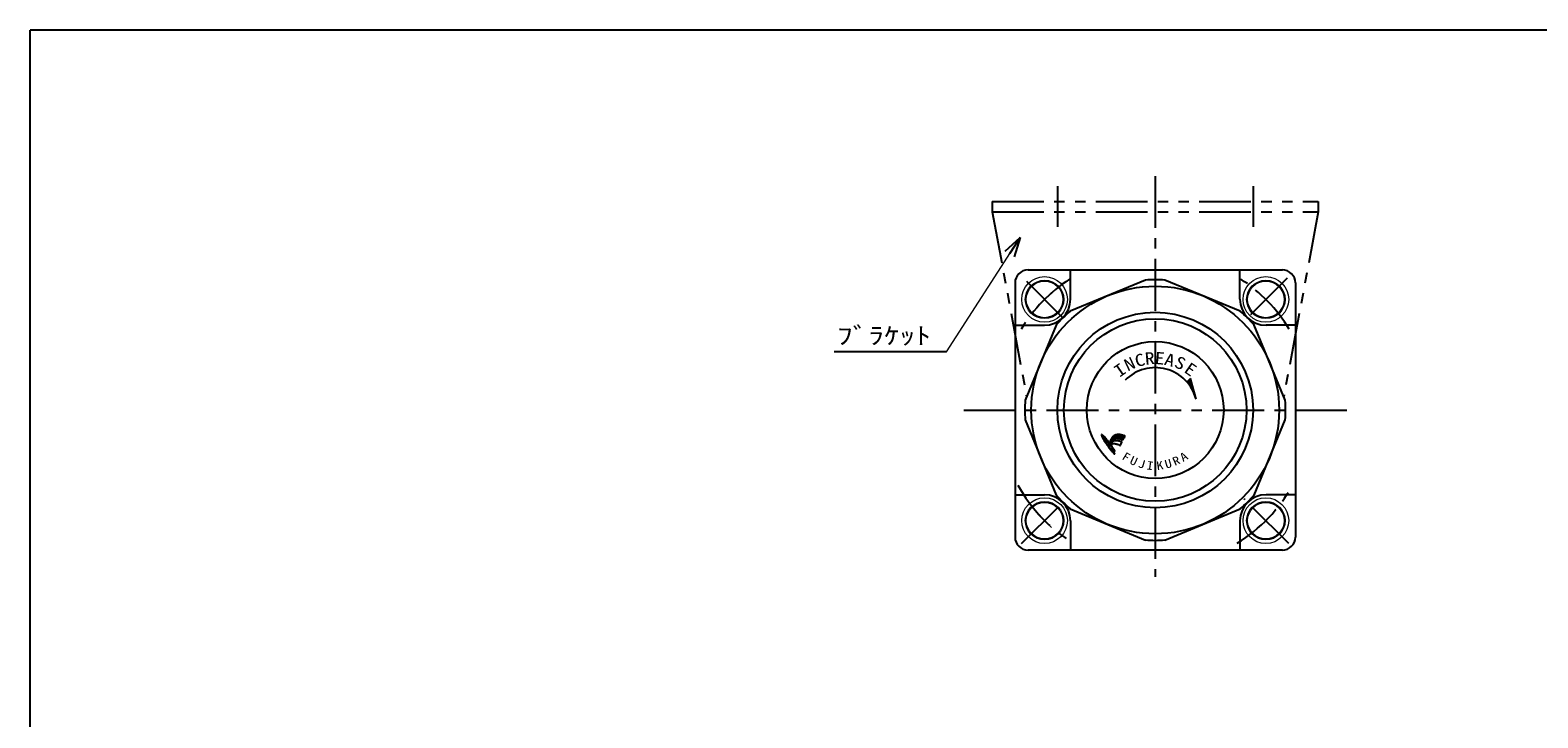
# Model space of a CAD drawing. Header units: millimetres. Extents: x -190 to 204, y -140 to 142.
# Tile 2 of 3: x -190 to 41, y 36 to 142. Entities that reach past the tile are written whole.
import ezdxf
from ezdxf.enums import TextEntityAlignment as Align

# ---------------------------------------------------------------- set-up
doc = ezdxf.new("R2010")
doc.units = ezdxf.units.MM
doc.header["$LTSCALE"] = 0.25
doc.linetypes.add('CENTER', pattern=[50.8, 31.75, -6.35, 6.35, -6.35])
doc.linetypes.add('PHANTOM', pattern=[63.5, 31.75, -6.35, 6.35, -6.35, 6.35, -6.35])
doc.layers.add('Layer0014', color=7, linetype='Continuous')
doc.layers.add('ZUWAKU', color=7, linetype='Continuous')
doc.styles.add('FdaStyle0', font='txt.shx', dxfattribs={"width": 0.8, "bigfont": 'bigfont'})
doc.styles.add('FdaStyle1', font='ＭＳ ゴシック', dxfattribs={"width": 0.616})

# ---------------------------------------------------------------- blocks, each defined once
blk = doc.blocks.new('DC_GROUP_RP2・NR-0.5-1_2')
at = {"color": 4, "linetype": 'Continuous', "lineweight": 25}
blk.add_line((-22.51, 79.35), (-22.6, 79.37), dxfattribs=at)
for centre, radius, start, end in [((-22.27, 77.65), 2.25, 154.1596, 156.5211), ((-20.1, 76.5), 4.7, 151.9983, 153.0993), ((-21.51, 77.34), 3.06, 151.7036, 153.3939), ((-23.03, 78.12), 1.35, 146.3137, 150.2603), ((-20.43, 76.48), 4.43, 145.7977, 147.2876), ((-23.74, 78.72), 0.428, 137.9478, 145.4483), ((-19.64, 75.35), 5.74, 139.6104, 140.4429), ((-23.35, 78.51), 0.863, 133.8815, 139.3431), ((-23.55, 78.71), 0.579, 126.6419, 133.6018), ((-30.28, 88.03), 10.92, 305.802, 306.198), ((-23.16, 78.37), 1.09, 123.5906, 128.4094), ((-23.37, 78.64), 0.747, 113.6113, 121.5603), ((-23.13, 78.15), 1.29, 109.8131, 114.4884), ((-23.16, 78.17), 1.26, 105.6944, 109.3068), ((-23.36, 78.92), 0.485, 101.7235, 106.5255), ((-23.12, 77.9), 1.54, 99.1241, 102.6775), ((-23.16, 78.07), 1.36, 93.8559, 98.561), ((-23.16, 78.09), 1.35, 90.2765, 94.1452), ((-23.17, 77.68), 1.75, 87.3084, 89.7512), ((-23.45, 69.8), 9.64, 87.3301, 87.8618), ((-23.05, 78.27), 1.16, 84.1175, 87.6106), ((-23.47, 74.82), 4.64, 82.4113, 83.3245), ((-23.59, 73.2), 6.25, 82.4618, 83.2741), ((-22.97, 77.96), 1.46, 78.7109, 82.0424), ((-23.86, 73.57), 5.93, 77.6612, 78.5158), ((-23.37, 75.28), 4.16, 76.5305, 78.1041), ((-24.18, 71.93), 7.61, 75.3044, 76.4448), ((-23.54, 74.39), 5.06, 74.0939, 75.2655)]:
    blk.add_arc(centre, radius, start, end, dxfattribs=at)
blk = doc.blocks.new('DC_GROUP_RP2・NR-0.5-1_3')
at = {"color": 4, "linetype": 'Continuous', "lineweight": 25}
blk.add_line((-24.39, 78.42), (-24.49, 78.23), dxfattribs=at)
for centre, radius, start, end in [((-19.02, 75.55), 6.08, 155.7385, 157.3306), ((-17.04, 74.58), 8.29, 153.8872, 155.2023), ((-3.37, 68.2), 23.37, 153.7299, 154.0739)]:
    blk.add_arc(centre, radius, start, end, dxfattribs=at)
blk = doc.blocks.new('DC_GROUP_RP2・NR-0.5-1_4')
at = {"color": 4, "linetype": 'Continuous', "lineweight": 25}
for centre, radius, start, end in [((-23.65, 78.28), 0.451, 115.6669, 136.3331), ((-23.25, 77.61), 1.23, 106.453, 118.6432), ((-23.39, 77.88), 0.935, 87.9667, 103.3335), ((-23.34, 77.1), 1.71, 82.9246, 90.3904), ((-23.78, 73.98), 4.86, 78.9614, 82.3102), ((-23.48, 75.33), 3.48, 76.1085, 79.5651), ((-24.75, 70.46), 8.51, 74.2397, 75.6821), ((-17.65, 74.24), 7.73, 150.2166, 151.9818), ((-22.04, 76.78), 2.66, 143.5786, 150.7996), ((-22.47, 77.05), 2.15, 134.1532, 142.386)]:
    blk.add_arc(centre, radius, start, end, dxfattribs=at)
blk = doc.blocks.new('DC_GROUP_RP2・NR-0.5-1_5')
at = {"color": 4, "linetype": 'Continuous', "lineweight": 25}
for centre, radius, start, end in [((-22.42, 78.7), 0.0529, 252.8981, 295.1278), ((-22.68, 79.08), 0.514, 303.2931, 308.7069), ((-22.37, 78.71), 0.0276, 285.4206, 1.2643), ((-53, 92.35), 33.56, 336.0229, 336.3317), ((1.47, 68.22), 26.01, 155.4396, 155.8221), ((-14.33, 75.56), 8.6, 155.419, 156.1641), ((-22.21, 79.13), 0.143, 52.5201, 66.2857), ((-22.78, 79.46), 0.712, 332.7063, 339.2217), ((-22.14, 79.22), 0.0258, 332.3209, 49.311)]:
    blk.add_arc(centre, radius, start, end, dxfattribs=at)
blk = doc.blocks.new('DC_GROUP_RP2・NR-0.5-1_6')
at = {"color": 4, "linetype": 'Continuous', "lineweight": 25}
for centre, radius, start, end in [((-23.48, 77.44), 1.06, 101.4115, 111.7469), ((-23.52, 77.23), 1.26, 88.7756, 97.5488), ((-23.43, 76.94), 1.55, 84.5826, 92.4321), ((-23.6, 76.29), 2.22, 75.5586, 81.7984), ((-28.44, 54.94), 24.11, 76.5307, 77.0586), ((-27.05, 61.32), 17.58, 75.2581, 76.0873)]:
    blk.add_arc(centre, radius, start, end, dxfattribs=at)
blk = doc.blocks.new('DC_GROUP_RP2・NR-0.5-1_7')
at = {"color": 4, "linetype": 'Continuous', "lineweight": 25}
for centre, radius, start, end in [((-19.61, 74.77), 5.74, 146.4952, 148.654), ((-22.96, 76.98), 1.73, 140.1478, 146.2166), ((-23.01, 77.02), 1.66, 133.9103, 140.1366), ((-23.39, 77.43), 1.11, 124.9045, 134.3384), ((-23.17, 77.04), 1.55, 116.7491, 123.3108)]:
    blk.add_arc(centre, radius, start, end, dxfattribs=at)
blk = doc.blocks.new('DC_GROUP_RP2・NR-0.5-1_8')
at = {"color": 4, "linetype": 'Continuous', "lineweight": 25}
for centre, radius, start, end in [((-23.72, 77.17), 0.882, 125.0997, 135.311), ((-23.9, 77.38), 0.609, 106.7194, 123.1077), ((-23.82, 77.12), 0.889, 95.0209, 106.77), ((-23.83, 77.21), 0.792, 83.4318, 94.9938), ((-23.91, 76.39), 1.62, 77.2777, 83.6899), ((-24.65, 73.28), 4.81, 74.4539, 76.9118), ((-25.42, 70.05), 8.13, 73.7332, 75.3101), ((-39.28, 26.34), 53.99, 72.4107, 72.6038), ((-22.27, 80.2), 2.5, 253.7235, 257.0779)]:
    blk.add_arc(centre, radius, start, end, dxfattribs=at)
blk = doc.blocks.new('DC_GROUP_RP2・NR-0.5-1_9')
at = {"color": 4, "linetype": 'Continuous', "lineweight": 25}
for centre, radius, start, end in [((-22.83, 77.84), 0.073, 272.1073, 297.0668), ((-22.86, 77.87), 0.109, 305.6302, 324.6945)]:
    blk.add_arc(centre, radius, start, end, dxfattribs=at)
blk = doc.blocks.new('DC_GROUP_RP2・NR-0.5-1_10')
at = {"color": 4, "linetype": 'Continuous', "lineweight": 25}
for centre, radius, start, end in [((-22.59, 78.29), 0.0381, 38.3896, 74.0601), ((-22.61, 78.29), 0.0481, 350.6874, 21.1754)]:
    blk.add_arc(centre, radius, start, end, dxfattribs=at)
blk = doc.blocks.new('DC_GROUP_RP2・NR-0.5-1_11')
at = {"color": 4, "linetype": 'Continuous', "lineweight": 25}
for centre, radius, start, end in [((-45.22, 63.13), 25.61, 33.693, 34.9555), ((-39.82, 66.92), 19.02, 31.6958, 33.2354)]:
    blk.add_arc(centre, radius, start, end, dxfattribs=at)
blk = doc.blocks.new('DC_GROUP_RP2・NR-0.5-1_12')
at = {"color": 4, "linetype": 'Continuous', "lineweight": 25}
for centre, radius, start, end in [((-41.14, 65.55), 20.82, 34.3135, 35.9326), ((-35.5, 69.58), 13.89, 31.5928, 33.7135)]:
    blk.add_arc(centre, radius, start, end, dxfattribs=at)
blk = doc.blocks.new('DC_GROUP_RP2・NR-0.5-1_13')
at = {"color": 4, "linetype": 'Continuous', "lineweight": 25}
for centre, radius, start, end in [((-23.7, 76.93), 0.0743, 291.388, 320.612), ((-23.69, 76.9), 0.056, 336.9074, 12.2453)]:
    blk.add_arc(centre, radius, start, end, dxfattribs=at)
blk = doc.blocks.new('DC_GROUP_RP2・NR-0.5-1_14')
at = {"color": 4, "linetype": 'Continuous', "lineweight": 25}
for centre, radius, start, end in [((-23.7, 76.46), 0.0169, 260.8193, 351.1807), ((-23.98, 76.5), 0.303, 352.0672, 4.6376)]:
    blk.add_arc(centre, radius, start, end, dxfattribs=at)
blk = doc.blocks.new('DC_GROUP_RP2・NR-0.5-1_15')
at = {"color": 4, "linetype": 'Continuous', "lineweight": 25}
for centre, radius, start, end in [((-24.56, 78.89), 0.67, 192.2371, 200.6896), ((-23.77, 79.21), 1.52, 201.5019, 208.2552), ((-19.59, 81.44), 6.26, 208.0826, 210.419), ((-20.95, 80.6), 4.66, 210.0026, 213.4797), ((-8.12, 89.03), 20.01, 213.3592, 214.7519), ((-16.77, 83), 9.46, 214.6023, 216.9552), ((-12.76, 86.14), 14.56, 217.3477, 218.6891), ((-13.9, 85.03), 12.98, 218.0128, 219.9295), ((-22.27, 78.04), 2.07, 220.2779, 227.3133)]:
    blk.add_arc(centre, radius, start, end, dxfattribs=at)
blk = doc.blocks.new('DC_GROUP_RP2・NR-0.5-1_16')
at = {"color": 4, "linetype": 'Continuous', "lineweight": 25}
for centre, radius, start, end in [((-26.35, 77.18), 1.99, 46.4098, 53.1264), ((-27.09, 76.49), 3.01, 39.4447, 45.1725), ((-31.43, 72.9), 8.63, 37.5621, 39.5655)]:
    blk.add_arc(centre, radius, start, end, dxfattribs=at)
blk = doc.blocks.new('DC_GROUP_RP2・NR-0.5-1_17')
at = {"color": 4, "linetype": 'Continuous', "lineweight": 25}
for centre, radius, start, end in [((-25.17, 78.76), 0.0485, 137.1831, 190.911), ((-25.21, 78.7), 0.0872, 48.1818, 84.101)]:
    blk.add_arc(centre, radius, start, end, dxfattribs=at)
blk = doc.blocks.new('DC_GROUP_RP2・NR-0.5-1_18')
at = {"color": 4, "linetype": 'Continuous', "lineweight": 25}
for centre, radius, start, end in [((-24.59, 78.2), 0.0442, 283.2865, 322.9887), ((-24.76, 78.3), 0.237, 328.3091, 341.1705)]:
    blk.add_arc(centre, radius, start, end, dxfattribs=at)
blk = doc.blocks.new('DC_GROUP_RP2・NR-0.5-1_19')
at = {"color": 4, "linetype": 'Continuous', "lineweight": 25}
for centre, radius, start, end in [((-26.63, 78.03), 1.72, 47.4334, 54.4999), ((-28.64, 75.92), 4.64, 42.8097, 46.8039), ((-30.8, 73.92), 7.58, 40.4704, 42.783), ((-33.87, 71.14), 11.72, 39.1649, 41.0993), ((-33.25, 71.79), 10.84, 36.4519, 38.5629)]:
    blk.add_arc(centre, radius, start, end, dxfattribs=at)
blk = doc.blocks.new('DC_GROUP_RP2・NR-0.5-1_20')
at = {"color": 4, "linetype": 'Continuous', "lineweight": 25}
for centre, radius, start, end in [((-25.59, 79.34), 0.127, 138.8509, 166.2792), ((-25.64, 79.35), 0.0836, 86.8462, 123.2548)]:
    blk.add_arc(centre, radius, start, end, dxfattribs=at)
blk = doc.blocks.new('DC_GROUP_RP2・NR-0.5-1_21')
at = {"color": 4, "linetype": 'Continuous', "lineweight": 25}
for centre, radius, start, end in [((-24.43, 79.67), 1.32, 193.3258, 201.5156), ((-23.49, 80.1), 2.34, 202.9342, 210.0439), ((-16.4, 84.11), 10.49, 209.6145, 211.8441), ((-12.46, 86.49), 15.1, 211.6163, 213.1514), ((5.63, 98.41), 36.76, 213.2841, 213.9605)]:
    blk.add_arc(centre, radius, start, end, dxfattribs=at)
blk = doc.blocks.new('DC_GROUP_RP2・NR-0.5-1_22')
at = {"color": 4, "linetype": 'Continuous', "lineweight": 25}
for centre, radius, start, end in [((14.15, 106.39), 48.32, 216.1662, 216.4812), ((-1.83, 94.59), 28.45, 216.5121, 217.1406), ((42.15, 128.06), 83.72, 217.2285, 217.4483), ((-17.47, 82.32), 8.58, 217.0043, 218.598), ((-17.92, 82.06), 8.06, 219.1584, 220.9647), ((-18.15, 81.78), 7.7, 220.5305, 222.5038), ((-21.48, 78.77), 3.22, 223.039, 226.3838)]:
    blk.add_arc(centre, radius, start, end, dxfattribs=at)
blk = doc.blocks.new('DC_GROUP_RP2・NR-0.5-1_23')
at = {"color": 4, "linetype": 'Continuous', "lineweight": 25}
for p, q in [((-24.28, 78.64), (-23.97, 78.6)), ((-24.27, 78.68), (-23.94, 78.63)), ((-24.25, 78.71), (-23.9, 78.65)), ((-24.23, 78.74), (-23.85, 78.68)), ((-24.22, 78.78), (-23.8, 78.71)), ((-24.2, 78.81), (-23.74, 78.74)), ((-24.18, 78.84), (-23.68, 78.76)), ((-24.16, 78.87), (-23.61, 78.79)), ((-24.14, 78.9), (-23.5, 78.8)), ((-24.11, 78.94), (-23.32, 78.81)), ((-24.09, 78.97), (-22.35, 78.69)), ((-24.07, 79), (-22.33, 78.73)), ((-24.04, 79.03), (-22.32, 78.76)), ((-24.02, 79.06), (-22.3, 78.79)), ((-23.99, 79.09), (-22.29, 78.83)), ((-23.96, 79.12), (-22.27, 78.86)), ((-23.93, 79.16), (-22.26, 78.89)), ((-23.89, 79.18), (-22.24, 78.92)), ((-23.85, 79.21), (-22.23, 78.96)), ((-23.81, 79.24), (-22.21, 78.99)), ((-23.77, 79.27), (-22.2, 79.02)), ((-23.72, 79.3), (-22.18, 79.06)), ((-23.66, 79.33), (-22.17, 79.09)), ((-23.6, 79.35), (-22.15, 79.12)), ((-23.53, 79.38), (-22.14, 79.16)), ((-23.45, 79.4), (-22.12, 79.19)), ((-23.35, 79.42), (-22.11, 79.22)), ((-23.2, 79.43), (-22.18, 79.27)), ((-22.86, 79.41), (-22.64, 79.38)), ((-22.6, 78.7), (-22.39, 78.66)), ((-24.64, 77.89), (-24.48, 77.86)), ((-24.63, 77.92), (-24.46, 77.89)), ((-24.62, 77.85), (-24.5, 77.83)), ((-24.61, 77.95), (-24.45, 77.93)), ((-24.6, 77.99), (-24.43, 77.96)), ((-24.59, 77.81), (-24.51, 77.8)), ((-24.58, 78.02), (-24.41, 77.99)), ((-24.57, 78.05), (-24.39, 78.02)), ((-24.56, 77.77), (-24.54, 77.76)), ((-24.55, 78.09), (-24.37, 78.06)), ((-24.54, 78.12), (-24.35, 78.09)), ((-24.52, 78.15), (-24.34, 78.12)), ((-24.51, 78.18), (-24.32, 78.15)), ((-24.49, 78.22), (-24.3, 78.19)), ((-24.47, 78.25), (-24.28, 78.22)), ((-24.46, 78.28), (-24.26, 78.25)), ((-24.44, 78.32), (-24.23, 78.28)), ((-24.43, 78.35), (-24.21, 78.31)), ((-24.41, 78.38), (-24.19, 78.35)), ((-24.39, 78.41), (-24.17, 78.38)), ((-24.38, 78.45), (-24.14, 78.41)), ((-24.36, 78.48), (-24.11, 78.44)), ((-24.35, 78.51), (-24.09, 78.47)), ((-24.33, 78.55), (-24.06, 78.5)), ((-24.32, 78.58), (-24.03, 78.53)), ((-24.3, 78.61), (-24, 78.56))]:
    blk.add_line(p, q, dxfattribs=at)
blk = doc.blocks.new('DC_GROUP_RP2・NR-0.5-1_24')
at = {"color": 4, "linetype": 'Continuous', "lineweight": 25}
for p, q in [((-24.27, 77.78), (-24.2, 77.77)), ((-24.27, 77.75), (-24.18, 77.73)), ((-24.24, 77.71), (-24.15, 77.69)), ((-24.21, 77.67), (-24.12, 77.65)), ((-24.18, 77.63), (-24.09, 77.61)), ((-24.15, 77.59), (-24.07, 77.57)), ((-24.13, 77.55), (-24.04, 77.53)), ((-24.1, 77.51), (-24.01, 77.5)), ((-24.07, 77.47), (-23.98, 77.46)), ((-24.04, 77.43), (-23.96, 77.42)), ((-24.02, 77.39), (-23.93, 77.38)), ((-23.99, 77.35), (-23.91, 77.34)), ((-23.96, 77.31), (-23.88, 77.3)), ((-23.93, 77.27), (-23.85, 77.26)), ((-23.91, 77.23), (-23.83, 77.22)), ((-23.88, 77.19), (-23.8, 77.18)), ((-23.86, 77.15), (-23.78, 77.14)), ((-23.83, 77.11), (-23.75, 77.1)), ((-23.8, 77.07), (-23.73, 77.06)), ((-23.78, 77.03), (-23.7, 77.02)), ((-23.75, 76.99), (-23.68, 76.98)), ((-23.73, 76.95), (-23.65, 76.94)), ((-23.71, 76.92), (-23.63, 76.9)), ((-23.68, 76.88), (-23.65, 76.87))]:
    blk.add_line(p, q, dxfattribs=at)
blk = doc.blocks.new('DC_GROUP_RP2・NR-0.5-1_25')
at = {"color": 4, "linetype": 'Continuous', "lineweight": 25}
for p, q in [((-25.7, 79.39), (-25.53, 79.36)), ((-25.7, 79.35), (-25.48, 79.32)), ((-25.69, 79.31), (-25.44, 79.27)), ((-25.68, 79.42), (-25.59, 79.4)), ((-25.68, 79.28), (-25.39, 79.23)), ((-25.67, 79.24), (-25.35, 79.19)), ((-25.66, 79.2), (-25.31, 79.15)), ((-25.64, 79.16), (-25.27, 79.1)), ((-25.62, 79.13), (-25.23, 79.06)), ((-25.61, 79.09), (-25.19, 79.02)), ((-25.59, 79.05), (-25.15, 78.98)), ((-25.57, 79.01), (-25.12, 78.94)), ((-25.55, 78.97), (-25.08, 78.9)), ((-25.53, 78.93), (-25.05, 78.86)), ((-25.5, 78.89), (-25.01, 78.82)), ((-25.48, 78.85), (-24.98, 78.77)), ((-25.46, 78.82), (-25.21, 78.78)), ((-25.44, 78.78), (-25.21, 78.74)), ((-25.41, 78.74), (-25.2, 78.7)), ((-25.39, 78.7), (-25.19, 78.67)), ((-25.36, 78.66), (-25.18, 78.63)), ((-25.34, 78.62), (-25.16, 78.59)), ((-25.15, 78.77), (-24.94, 78.73)), ((-25.09, 78.72), (-24.91, 78.69)), ((-25.04, 78.68), (-24.87, 78.65)), ((-24.99, 78.64), (-24.84, 78.61)), ((-25.32, 78.58), (-25.14, 78.55)), ((-25.29, 78.54), (-25.12, 78.51)), ((-25.27, 78.5), (-25.1, 78.48)), ((-25.24, 78.46), (-25.08, 78.44)), ((-25.22, 78.42), (-25.06, 78.4)), ((-25.19, 78.38), (-25.04, 78.36)), ((-25.17, 78.34), (-25.02, 78.32)), ((-25.14, 78.3), (-24.99, 78.28)), ((-25.12, 78.27), (-24.97, 78.24)), ((-25.09, 78.23), (-24.95, 78.2)), ((-25.07, 78.19), (-24.92, 78.16)), ((-25.04, 78.15), (-24.9, 78.12)), ((-25.01, 78.11), (-24.87, 78.09)), ((-24.99, 78.07), (-24.85, 78.05)), ((-24.96, 78.03), (-24.82, 78.01)), ((-24.95, 78.59), (-24.8, 78.57)), ((-24.93, 77.99), (-24.8, 77.97)), ((-24.91, 78.55), (-24.77, 78.53)), ((-24.91, 77.95), (-24.77, 77.93)), ((-24.88, 77.91), (-24.74, 77.89)), ((-24.87, 78.51), (-24.74, 78.49)), ((-24.85, 77.87), (-24.72, 77.85)), ((-24.83, 78.47), (-24.71, 78.45)), ((-24.82, 77.83), (-24.69, 77.81)), ((-24.8, 78.43), (-24.68, 78.41)), ((-24.8, 77.79), (-24.66, 77.77)), ((-24.77, 78.39), (-24.64, 78.37)), ((-24.77, 77.75), (-24.64, 77.73)), ((-24.74, 77.71), (-24.61, 77.69)), ((-24.73, 78.35), (-24.61, 78.33)), ((-24.71, 77.67), (-24.58, 77.65)), ((-24.7, 78.31), (-24.58, 78.29)), ((-24.68, 77.63), (-24.55, 77.61)), ((-24.67, 78.26), (-24.55, 78.25)), ((-24.65, 77.59), (-24.53, 77.57)), ((-24.63, 78.22), (-24.54, 78.21)), ((-24.62, 77.55), (-24.5, 77.53)), ((-24.6, 78.18), (-24.56, 78.18)), ((-24.59, 77.51), (-24.47, 77.49)), ((-24.56, 77.47), (-24.44, 77.45)), ((-24.53, 77.43), (-24.41, 77.41)), ((-24.5, 77.39), (-24.38, 77.37)), ((-24.46, 77.35), (-24.35, 77.33)), ((-24.43, 77.31), (-24.32, 77.29)), ((-24.4, 77.27), (-24.29, 77.25)), ((-24.37, 77.23), (-24.26, 77.21)), ((-24.34, 77.19), (-24.23, 77.17)), ((-24.31, 77.15), (-24.2, 77.13)), ((-24.28, 77.11), (-24.16, 77.09)), ((-24.25, 77.06), (-24.13, 77.05)), ((-24.22, 77.02), (-24.1, 77.01)), ((-24.19, 76.98), (-24.07, 76.97)), ((-24.15, 76.94), (-24.04, 76.92)), ((-24.12, 76.9), (-24, 76.88)), ((-24.09, 76.86), (-23.97, 76.84)), ((-24.05, 76.82), (-23.94, 76.8)), ((-24.02, 76.78), (-23.9, 76.76)), ((-23.98, 76.74), (-23.87, 76.72)), ((-23.94, 76.7), (-23.83, 76.68)), ((-23.91, 76.66), (-23.8, 76.64)), ((-23.87, 76.62), (-23.76, 76.6)), ((-23.83, 76.57), (-23.72, 76.56)), ((-23.79, 76.53), (-23.68, 76.51)), ((-23.75, 76.49), (-23.68, 76.48)), ((-23.71, 76.45), (-23.69, 76.44))]:
    blk.add_line(p, q, dxfattribs=at)
blk = doc.blocks.new('DC_GROUP_RP2・NR-0.5-1_1')
at = {"color": 4, "linetype": 'Continuous', "lineweight": 25}
for p, q in [((-24.63, 77.9), (-24.64, 77.89)), ((-24.64, 77.89), (-24.56, 77.76)), ((-24.56, 77.76), (-24.52, 77.79)), ((-24.51, 77.76), (-24.53, 77.72)), ((-24.53, 77.72), (-24.47, 77.65)), ((-24.47, 77.87), (-24.52, 77.79)), ((-24.47, 77.65), (-24.45, 77.67)), ((-24.35, 77.79), (-24.45, 77.67)), ((-24.23, 77.81), (-24.29, 77.77)), ((-22.77, 77.8), (-22.56, 78.28))]:
    blk.add_line(p, q, dxfattribs=at)
at = {"linetype": 'Continuous'}
for name in ['DC_GROUP_RP2・NR-0.5-1_20', 'DC_GROUP_RP2・NR-0.5-1_21', 'DC_GROUP_RP2・NR-0.5-1_25', 'DC_GROUP_RP2・NR-0.5-1_19', 'DC_GROUP_RP2・NR-0.5-1_17', 'DC_GROUP_RP2・NR-0.5-1_15', 'DC_GROUP_RP2・NR-0.5-1_16', 'DC_GROUP_RP2・NR-0.5-1_23', 'DC_GROUP_RP2・NR-0.5-1_4', 'DC_GROUP_RP2・NR-0.5-1_2', 'DC_GROUP_RP2・NR-0.5-1_5', 'DC_GROUP_RP2・NR-0.5-1_22', 'DC_GROUP_RP2・NR-0.5-1_3', 'DC_GROUP_RP2・NR-0.5-1_18', 'DC_GROUP_RP2・NR-0.5-1_7', 'DC_GROUP_RP2・NR-0.5-1_8', 'DC_GROUP_RP2・NR-0.5-1_12', 'DC_GROUP_RP2・NR-0.5-1_24', 'DC_GROUP_RP2・NR-0.5-1_11', 'DC_GROUP_RP2・NR-0.5-1_6', 'DC_GROUP_RP2・NR-0.5-1_14', 'DC_GROUP_RP2・NR-0.5-1_13', 'DC_GROUP_RP2・NR-0.5-1_9', 'DC_GROUP_RP2・NR-0.5-1_10']:
    blk.add_blockref(name, (0, 0), dxfattribs=at)
blk = doc.blocks.new('DC_GROUP_RP2・NR-0.5-1_26')
at = {"color": 4, "linetype": 'Continuous', "lineweight": 25}
for p, q in [((-18.97, 103.14), (-30.5, 98.36)), ((-4.42, 98.36), (-15.96, 103.14)), ((-32.63, 96.24), (-37.41, 84.7)), ((2.48, 84.7), (-2.3, 96.24)), ((-37.41, 81.69), (-32.63, 70.15)), ((-2.3, 70.15), (2.48, 81.69)), ((-30.5, 68.03), (-18.97, 63.25)), ((-15.96, 63.25), (-4.42, 68.03))]:
    blk.add_line(p, q, dxfattribs=at)
blk.add_circle((-17.46, 83.2), 19, dxfattribs=at)
for start, end in [(85.6949, 94.3051), (130.6949, 139.3051), (40.6949, 49.3051), (175.6949, 184.3051), (355.6949, 4.3051), (220.6949, 229.3051), (310.6949, 319.3051), (265.6949, 274.3051)]:
    blk.add_arc((-17.46, 83.2), 20, start, end, dxfattribs=at)
blk = doc.blocks.new('DC_GROUP_RP2・NR-0.5-1_33')
at = {"color": 4, "linetype": 'Continuous', "lineweight": 13}
for p, q in [((-33.37, 101.23), (-35.5, 99.11)), ((-35.5, 101.23), (-33.37, 99.11))]:
    blk.add_line(p, q, dxfattribs=at)
for radius in [3.5, 2.95, 2.8]:
    blk.add_circle((-34.43, 100.17), radius, dxfattribs=at)
blk = doc.blocks.new('DC_GROUP_RP2・NR-0.5-1_34')
at = {"color": 4, "linetype": 'Continuous', "lineweight": 13}
for p, q in [((0.57, 67.29), (-1.55, 65.16)), ((-1.55, 67.29), (0.57, 65.16))]:
    blk.add_line(p, q, dxfattribs=at)
for radius in [3.5, 2.95, 2.8]:
    blk.add_circle((-0.49, 66.22), radius, dxfattribs=at)
blk = doc.blocks.new('DC_GROUP_RP2・NR-0.5-1_35')
at = {"color": 4, "linetype": 'Continuous', "lineweight": 13}
for p, q in [((-35.5, 67.29), (-33.37, 65.16)), ((-33.37, 67.29), (-35.5, 65.16))]:
    blk.add_line(p, q, dxfattribs=at)
for radius in [3.5, 2.95, 2.8]:
    blk.add_circle((-34.43, 66.22), radius, dxfattribs=at)
blk = doc.blocks.new('DC_GROUP_RP2・NR-0.5-1_36')
at = {"color": 4, "linetype": 'Continuous', "lineweight": 13}
for p, q in [((-1.55, 101.23), (0.57, 99.11)), ((0.57, 101.23), (-1.55, 99.11))]:
    blk.add_line(p, q, dxfattribs=at)
for radius in [3.5, 2.95, 2.8]:
    blk.add_circle((-0.49, 100.17), radius, dxfattribs=at)
blk = doc.blocks.new('_OPEN30')
at = {"color": 0, "linetype": 'ByBlock', "lineweight": -2}
for p, q in [((-1, 0.267949), (0, 0)), ((0, 0), (-1, -0.267949)), ((0, 0), (-1, 0))]:
    blk.add_line(p, q, dxfattribs=at)

msp = doc.modelspace()

# ---------------------------------------------------------------- linework, layer by layer
at = {"color": 4, "linetype": 'CENTER', "lineweight": 25}
for p, q in [((-17.46, 119.08), (-17.46, 57.58)), ((-32.46, 117.56), (-32.46, 111.3)), ((-2.46, 117.56), (-2.46, 111.3)), ((-31.58, 97.31), (-37.17, 102.9)), ((-2.78, 97.88), (2.91, 103.57)), ((-46.81, 83.2), (12.95, 83.2)), ((3.04, 62.7), (-3.82, 69.55)), ((-37.96, 62.7), (-31.84, 68.82))]:
    msp.add_line(p, q, dxfattribs=at)
at = {"color": 4, "linetype": 'Continuous', "lineweight": 13}
msp.add_line((-49.45, 92.11), (-38.16, 109.69), dxfattribs=at)
at = {"color": 4, "linetype": 'Continuous', "lineweight": 25}
for p, q in [((-36.96, 104.7), (2.04, 104.7)), ((-30.46, 100.2), (-30.46, 104.7)), ((-4.46, 100.2), (-4.46, 104.7)), ((-38.96, 102.7), (-38.96, 63.7)), ((4.04, 102.7), (4.04, 63.7)), ((-38.96, 96.2), (-34.46, 96.2)), ((4.04, 96.2), (-0.46, 96.2)), ((-49.45, 92.11), (-66.71, 92.11)), ((-12.03, 88.02), (-12.58, 87.55)), ((-12.03, 88.02), (-12.54, 87.5)), ((-11.19, 84.88), (-12.03, 88.02)), ((-11.98, 87.85), (-12.45, 87.39)), ((-11.94, 87.69), (-12.35, 87.27)), ((-11.89, 87.52), (-12.27, 87.15)), ((-11.85, 87.36), (-12.18, 87.03)), ((-11.81, 87.2), (-12.1, 86.91)), ((-11.76, 87.03), (-12.02, 86.78)), ((-11.72, 86.87), (-11.94, 86.65)), ((-11.68, 86.71), (-11.86, 86.52)), ((-11.63, 86.54), (-11.79, 86.39)), ((-11.59, 86.38), (-11.72, 86.25)), ((-11.54, 86.22), (-11.65, 86.11)), ((-11.5, 86.05), (-11.58, 85.97)), ((-11.46, 85.89), (-11.52, 85.83)), ((-11.41, 85.73), (-11.45, 85.68)), ((-11.37, 85.56), (-11.4, 85.53)), ((-11.32, 85.4), (-11.34, 85.38)), ((-11.28, 85.23), (-11.29, 85.23)), ((-38.96, 70.2), (-34.46, 70.2)), ((4.04, 70.2), (-0.46, 70.2)), ((-30.46, 66.2), (-30.46, 61.7)), ((-4.46, 66.2), (-4.46, 61.7)), ((2.04, 61.7), (-36.96, 61.7))]:
    msp.add_line(p, q, dxfattribs=at)
for radius in [15, 14, 10.5]:
    msp.add_circle((-17.46, 83.2), radius, dxfattribs=at)
for centre, radius, start, end in [((-36.96, 102.7), 2, 90, 180), ((2.04, 102.7), 2, 0, 90), ((-34.46, 100.2), 4, 270, 0), ((-0.46, 100.2), 4, 180, 270), ((-17.46, 83.2), 6.5, 15, 135), ((-34.46, 66.2), 4, 0, 90), ((-0.46, 66.2), 4, 90, 180), ((-36.96, 63.7), 2, 180, 270), ((2.04, 63.7), 2, 270, 0)]:
    msp.add_arc(centre, radius, start, end, dxfattribs=at)
at = {"color": 4, "linetype": 'CENTER', "lineweight": 25}
for start, end in [(123.2399, 148.8272), (31.1728, 56.7601), (208.7286, 238.3887), (301.6113, 331.2714)]:
    msp.add_arc((-17.46, 83.2), 24, start, end, dxfattribs=at)
at = {"layer": 'Layer0014', "color": 4, "linetype": 'PHANTOM', "lineweight": 25}
for p, q in [((-42.46, 115.2), (7.54, 115.2)), ((-42.46, 115.2), (-42.46, 113.6)), ((-42.46, 113.6), (7.54, 113.6)), ((-42.46, 113.6), (-37.18, 85.26)), ((7.54, 113.6), (2.25, 85.26)), ((7.54, 115.2), (7.54, 113.6))]:
    msp.add_line(p, q, dxfattribs=at)
at = {"layer": 'ZUWAKU', "color": 5, "linetype": 'Continuous', "lineweight": 25}
for p in [(198, 141.5), (-190, -134.25)]:
    msp.add_line(p, (-190, 141.5), dxfattribs=at)

# ---------------------------------------------------------------- block references
at = {"color": 4, "xscale": 3.000002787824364, "yscale": 2.999989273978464, "rotation": 57.29137584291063}
msp.add_blockref('_OPEN30', (-38.16, 109.69), dxfattribs=at)
at = {"linetype": 'Continuous'}
for name in ['DC_GROUP_RP2・NR-0.5-1_33', 'DC_GROUP_RP2・NR-0.5-1_26', 'DC_GROUP_RP2・NR-0.5-1_36', 'DC_GROUP_RP2・NR-0.5-1_1', 'DC_GROUP_RP2・NR-0.5-1_35', 'DC_GROUP_RP2・NR-0.5-1_34']:
    msp.add_blockref(name, (0, 0), dxfattribs=at)

# ---------------------------------------------------------------- texts
at = {"color": 4, "style": 'FdaStyle0', "width": 0.8}
msp.add_text('ﾌﾞﾗｹｯﾄ', height=3, dxfattribs=at).set_placement((-66.25, 93.01), (-51.85, 93.01), align=Align.FIT)
at = {"color": 4, "style": 'FdaStyle1', "width": 1.230769}
for s, height, rotation, p, p2 in [('I', 1.87, 35, (-22.96, 88.14), (-21.73, 89)), ('N', 1.87, 25, (-21.67, 89.1), (-20.31, 89.73)), ('C', 1.87, 15, (-20.31, 89.76), (-18.86, 90.15)), ('R', 1.87, 5, (-18.97, 90.14), (-17.47, 90.27)), ('E', 1.87, 355, (-17.58, 90.28), (-16.09, 90.15)), ('A', 1.87, 345, (-16.19, 90.18), (-14.75, 89.79)), ('S', 1.87, 335, (-14.7, 89.89), (-13.34, 89.26)), ('E', 1.87, 325, (-13.18, 89.11), (-11.95, 88.25)), ('F', 1.3, 328, (-22.69, 75.73), (-21.81, 75.18)), ('A', 1.3, 32, (-13.18, 75.2), (-12.29, 75.76)), ('U', 1.3, 336, (-21.49, 75.01), (-20.54, 74.58)), ('J', 1.3, 344, (-20.2, 74.46), (-19.2, 74.17)), ('I', 1.3, 352, (-18.85, 74.1), (-17.82, 73.95)), ('K', 1.3, 8, (-17.17, 73.98), (-16.14, 74.13)), ('U', 1.3, 16, (-15.79, 74.2), (-14.78, 74.49)), ('R', 1.3, 24, (-14.45, 74.61), (-13.49, 75.04))]:
    msp.add_text(s, height=height, rotation=rotation, dxfattribs=at).set_placement(p, p2, align=Align.FIT)

doc.saveas('drawing.dxf')
